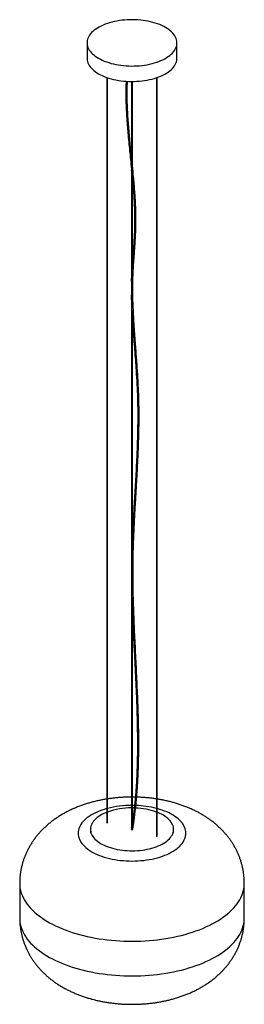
# Paper-space layout '_Trimétrica' of a CAD drawing. Header units: millimetres. Extents: x -250 to 250, y -230 to 1959.
import ezdxf

# ---------------------------------------------------------------- set-up
doc = ezdxf.new("R2010")
doc.units = ezdxf.units.MM

psp = doc.layouts.new('_Trimétrica')

# ---------------------------------------------------------------- linework, layer by layer
at = {"color": 7, "linetype": 'Continuous', "lineweight": 25}
for p, q in [((-100, 1907.2), (-100, 1872.9)), ((100, 1872.9), (100, 1907.2)), ((-56.3, 1830.3), (-56.3, 173.6)), ((-54.3, 173.6), (-54.3, 1829.7)), ((-1, 1821.4), (-1, 1649)), ((1, 1634.3), (1, 1821.4)), ((54.3, 1829.7), (54.3, 143.6)), ((56.3, 143.6), (56.3, 1830.3)), ((-1, 1624.8), (-1, 1378.1)), ((1, 1421.2), (1, 1602.7)), ((-1, 1345.4), (-1, 161.7)), ((1, 809.6), (1, 1294)), ((1, 174.9), (1, 643.8)), ((5.6, 211.7), (1, 211.8)), ((5, 206.1), (1, 206.2)), ((-92.5, 158.6), (-92.5, 150)), ((-1.1, 161.3), (-1.5, 158.8)), ((92.5, 150), (92.5, 158.6)), ((-250, 38.6), (-250, -38.6)), ((250, -38.6), (250, 38.6))]:
    psp.add_line(p, q, dxfattribs=at)
at = {"color": 7, "linetype": 'Continuous', "lineweight": 25, "flags": 128}
for points in [[(-46.7, 1861.6), (-41.3, 1860.3), (-35.9, 1859.1), (-30.3, 1858.1), (-24.6, 1857.3), (-18.8, 1856.6), (-13, 1856.1), (-7.1, 1855.8), (-1.1, 1855.7), (4.8, 1855.8), (10.7, 1856), (16.6, 1856.4), (22.4, 1857), (28.1, 1857.8), (33.8, 1858.7), (39.3, 1859.8), (44.7, 1861.1), (49.9, 1862.6), (54.9, 1864.2), (59.8, 1865.9), (64.4, 1867.8), (68.8, 1869.8), (73, 1872), (76.9, 1874.3), (80.6, 1876.7), (83.9, 1879.2), (87, 1881.8), (89.8, 1884.5), (92.2, 1887.3), (94.4, 1890.1), (96.2, 1893.1), (97.6, 1896), (98.7, 1899), (99.5, 1902), (99.9, 1905.1), (100, 1908.1), (99.7, 1911.2), (99.1, 1914.2), (98.1, 1917.2), (96.8, 1920.2), (95.1, 1923.1), (93.1, 1926), (90.8, 1928.8), (88.1, 1931.5), (85.2, 1934.2), (81.9, 1936.7), (78.4, 1939.2), (74.5, 1941.5), (70.5, 1943.7), (66.1, 1945.8), (61.6, 1947.8), (56.8, 1949.6), (51.8, 1951.2), (46.7, 1952.7), (41.3, 1954.1), (35.9, 1955.3), (30.3, 1956.3), (24.6, 1957.1), (18.8, 1957.8), (13, 1958.3), (7.1, 1958.6), (1.1, 1958.7), (-4.8, 1958.6), (-10.7, 1958.4), (-16.6, 1958), (-22.4, 1957.4), (-28.1, 1956.6), (-33.8, 1955.7), (-39.3, 1954.6), (-44.7, 1953.3), (-49.9, 1951.8), (-54.9, 1950.2), (-59.8, 1948.5), (-64.4, 1946.6), (-68.8, 1944.6), (-73, 1942.4), (-76.9, 1940.1), (-80.6, 1937.7), (-83.9, 1935.2), (-87, 1932.6), (-89.8, 1929.9), (-92.2, 1927.1), (-94.4, 1924.2), (-96.2, 1921.3), (-97.6, 1918.4), (-98.7, 1915.4), (-99.5, 1912.4), (-99.9, 1909.3), (-100, 1906.3), (-99.7, 1903.2), (-99.1, 1900.2), (-98.1, 1897.2), (-96.8, 1894.2), (-95.1, 1891.3), (-93.1, 1888.4), (-90.8, 1885.6), (-88.1, 1882.8), (-85.2, 1880.2), (-81.9, 1877.6), (-78.4, 1875.2), (-74.5, 1872.9), (-70.5, 1870.7), (-66.1, 1868.6), (-61.6, 1866.6), (-56.8, 1864.8), (-51.8, 1863.2), (-46.7, 1861.6)], [(-100, 1872.9), (-100, 1872), (-99.7, 1868.9), (-99.1, 1865.9), (-98.1, 1862.9), (-96.8, 1859.9), (-95.1, 1857), (-93.1, 1854.1), (-90.8, 1851.3), (-88.1, 1848.6), (-85.2, 1845.9), (-81.9, 1843.4), (-78.4, 1840.9), (-74.5, 1838.6), (-70.5, 1836.4), (-66.1, 1834.3), (-61.6, 1832.3), (-56.8, 1830.5), (-51.8, 1828.9), (-46.7, 1827.4)], [(-46.7, 1827.4), (-41.3, 1826), (-35.9, 1824.8), (-30.3, 1823.8), (-24.6, 1823), (-18.8, 1822.3), (-13, 1821.8), (-7.1, 1821.5), (-1.1, 1821.4), (4.8, 1821.5), (10.7, 1821.7), (16.6, 1822.1), (22.4, 1822.7), (28.1, 1823.5), (33.8, 1824.4), (39.3, 1825.5), (44.7, 1826.8), (49.9, 1828.3), (54.9, 1829.9), (59.8, 1831.6), (64.4, 1833.5), (68.8, 1835.6), (73, 1837.7), (76.9, 1840), (80.6, 1842.4), (83.9, 1844.9), (87, 1847.5), (89.8, 1850.2), (92.2, 1853), (94.4, 1855.9), (96.2, 1858.8), (97.6, 1861.7), (98.7, 1864.7), (99.5, 1867.8), (99.9, 1870.8), (100, 1872.9)], [(-56.3, 204.6), (-56.4, 204.6), (-62.1, 202.9), (-67.5, 201.1), (-72.8, 199.1), (-77.9, 197), (-82.7, 194.8), (-87.3, 192.4), (-91.6, 189.9), (-95.7, 187.3), (-99.5, 184.6), (-102.9, 181.8), (-106.1, 178.8), (-109, 175.8), (-111.6, 172.8), (-113.8, 169.6), (-115.7, 166.4), (-117.2, 163.2), (-118.5, 159.9), (-119.3, 156.6), (-119.8, 153.2), (-120, 149.9), (-119.8, 146.5), (-119.3, 143.2), (-118.4, 139.9), (-117.1, 136.6), (-115.6, 133.4), (-113.6, 130.2), (-111.4, 127), (-108.8, 123.9), (-105.9, 120.9), (-102.7, 118), (-99.2, 115.2), (-95.4, 112.5), (-91.3, 109.9), (-87, 107.4), (-82.4, 105.1), (-77.5, 102.8), (-72.4, 100.7), (-67.1, 98.8), (-61.7, 97), (-56, 95.3)], [(-56, 95.3), (-50.2, 93.9), (-44.2, 92.5), (-38.1, 91.4), (-31.9, 90.4), (-25.6, 89.6), (-19.2, 89), (-12.7, 88.5), (-6.3, 88.3), (0.2, 88.2), (6.7, 88.3), (13.2, 88.6), (19.6, 89), (26, 89.7), (32.3, 90.5), (38.5, 91.5), (44.6, 92.6), (50.6, 94), (56.4, 95.5), (62.1, 97.1), (67.5, 98.9), (72.8, 100.9), (77.9, 103), (82.7, 105.2), (87.3, 107.6), (91.6, 110.1), (95.7, 112.7), (99.5, 115.4), (102.9, 118.2), (106.1, 121.2), (109, 124.2), (111.6, 127.2), (113.8, 130.4), (115.7, 133.6), (117.2, 136.8), (118.5, 140.1), (119.3, 143.4), (119.8, 146.8), (120, 150.1), (119.8, 153.5), (119.3, 156.8), (118.4, 160.1), (117.1, 163.4), (115.6, 166.7), (113.6, 169.9), (111.4, 173), (108.8, 176.1), (105.9, 179.1), (102.7, 182), (99.2, 184.8), (95.4, 187.5), (91.3, 190.1), (87, 192.6), (82.4, 195), (77.5, 197.2), (72.4, 199.3), (67.1, 201.2), (61.7, 203), (56.3, 204.6)], [(-56.3, 196.4), (-58.5, 195.5), (-62.8, 193.5), (-66.9, 191.5), (-70.7, 189.3), (-74.2, 187), (-77.5, 184.6), (-80.4, 182.1), (-83.1, 179.5), (-85.4, 176.8), (-87.5, 174.1), (-89.2, 171.3), (-90.5, 168.4), (-91.5, 165.5), (-92.2, 162.6), (-92.5, 159.7), (-92.4, 156.8), (-92, 153.8), (-91.3, 150.9), (-90.2, 148), (-88.8, 145.2), (-87, 142.4), (-84.9, 139.7), (-82.5, 137), (-79.8, 134.5), (-76.7, 132), (-73.4, 129.6), (-69.8, 127.3), (-65.9, 125.2), (-61.8, 123.1), (-57.5, 121.2), (-52.9, 119.5), (-48.1, 117.9), (-43.2, 116.4)], [(-43.2, 116.4), (-38.1, 115.2), (-32.8, 114), (-27.4, 113.1), (-21.9, 112.3), (-16.3, 111.7), (-10.7, 111.3), (-5, 111), (0.7, 110.9), (6.4, 111), (12, 111.3), (17.7, 111.8), (23.2, 112.5), (28.7, 113.3), (34, 114.3), (39.3, 115.4), (44.4, 116.8), (49.3, 118.3), (54, 119.9), (58.5, 121.7), (62.8, 123.6), (66.9, 125.7), (70.7, 127.8), (74.2, 130.1), (77.5, 132.5), (80.4, 135.1), (83.1, 137.7), (85.4, 140.3), (87.5, 143.1), (89.2, 145.9), (90.5, 148.7), (91.5, 151.6), (92.2, 154.5), (92.5, 157.5), (92.4, 160.4), (92, 163.3), (91.3, 166.2), (90.2, 169.1), (88.8, 171.9), (87, 174.7), (84.9, 177.5), (82.5, 180.1), (79.8, 182.7), (76.7, 185.2), (73.4, 187.6), (69.8, 189.8), (65.9, 192), (61.8, 194), (57.5, 195.9), (56.3, 196.4)], [(-55.7, 173.1), (-55.4, 173.1), (-55, 173.1), (-54.6, 173.2), (-54.4, 173.4), (-54.3, 173.6), (-54.3, 173.6)], [(-0.7, 157.9), (-1.1, 158.2), (-1.4, 158.5), (-1.5, 158.8), (-1.5, 158.8)], [(54.8, 143.1), (55.2, 143), (55.6, 143.1), (55.9, 143.2), (56.2, 143.3), (56.3, 143.5), (56.3, 143.6)], [(-250, 38.6), (-249.9, 34.5), (-249.4, 29.6), (-248.6, 24.8), (-247.4, 20), (-245.9, 15.2), (-244, 10.5), (-241.8, 5.8), (-239.2, 1.1), (-236.3, -3.5), (-233, -8), (-229.5, -12.5), (-225.6, -16.9), (-221.4, -21.3), (-216.8, -25.5), (-212, -29.7), (-206.9, -33.7), (-201.5, -37.7), (-195.7, -41.5), (-189.8, -45.3), (-183.5, -48.9), (-177, -52.4), (-170.2, -55.7), (-163.2, -59), (-156, -62.1), (-148.5, -65), (-140.8, -67.8), (-133, -70.5), (-124.9, -73), (-116.7, -75.3)], [(-116.7, -75.3), (-108.3, -77.5), (-99.7, -79.5), (-91, -81.3), (-82.2, -83), (-73.3, -84.5), (-64.2, -85.9), (-55.1, -87), (-45.9, -88), (-36.6, -88.8), (-27.3, -89.4), (-17.9, -89.9), (-8.5, -90.1), (0.9, -90.2), (10.3, -90.1), (19.7, -89.8), (29, -89.3), (38.4, -88.7), (47.6, -87.8), (56.8, -86.8), (65.9, -85.6), (75, -84.3), (83.9, -82.7), (92.7, -81), (101.4, -79.1), (109.9, -77.1), (118.2, -74.9), (126.4, -72.5), (134.5, -70), (142.3, -67.3), (149.9, -64.5), (157.4, -61.5), (164.5, -58.4), (171.5, -55.1), (178.2, -51.7), (184.7, -48.2), (190.9, -44.6), (196.8, -40.8), (202.5, -36.9), (207.9, -33), (212.9, -28.9), (217.7, -24.7), (222.2, -20.4), (226.3, -16.1), (230.2, -11.7), (233.7, -7.2), (236.9, -2.6), (239.7, 2), (242.2, 6.7), (244.4, 11.4), (246.2, 16.1), (247.6, 20.9), (248.8, 25.7), (249.5, 30.6), (249.9, 35.4), (250, 38.6)], [(-250, -38.6), (-249.9, -42.7), (-249.4, -47.5), (-248.6, -52.3), (-247.4, -57.1), (-245.9, -61.9), (-244, -66.7), (-241.8, -71.4), (-239.2, -76), (-236.3, -80.6), (-233, -85.2), (-229.5, -89.7), (-225.6, -94.1), (-221.4, -98.4), (-216.8, -102.6), (-212, -106.8), (-206.9, -110.9), (-201.5, -114.8), (-195.7, -118.7), (-189.8, -122.4), (-183.5, -126), (-177, -129.5), (-170.2, -132.9), (-163.2, -136.1), (-156, -139.2), (-148.5, -142.2), (-140.8, -145), (-133, -147.6), (-124.9, -150.1), (-116.7, -152.4)], [(-116.7, -152.4), (-108.3, -154.6), (-99.7, -156.6), (-91, -158.5), (-82.2, -160.2), (-73.3, -161.7), (-64.2, -163), (-55.1, -164.2), (-45.9, -165.1), (-36.6, -165.9), (-27.3, -166.6), (-17.9, -167), (-8.5, -167.3), (0.9, -167.3), (10.3, -167.2), (19.7, -166.9), (29, -166.5), (38.4, -165.8), (47.6, -165), (56.8, -164), (65.9, -162.8), (75, -161.4), (83.9, -159.9), (92.7, -158.2), (101.4, -156.3), (109.9, -154.2), (118.2, -152), (126.4, -149.6), (134.5, -147.1), (142.3, -144.4), (149.9, -141.6), (157.4, -138.6), (164.5, -135.5), (171.5, -132.3), (178.2, -128.9), (184.7, -125.3), (190.9, -121.7), (196.8, -118), (202.5, -114.1), (207.9, -110.1), (212.9, -106), (217.7, -101.9), (222.2, -97.6), (226.3, -93.2), (230.2, -88.8), (233.7, -84.3), (236.9, -79.8), (239.7, -75.1), (242.2, -70.5), (244.4, -65.8), (246.2, -61), (247.6, -56.2), (248.8, -51.4), (249.5, -46.6), (249.9, -41.7), (250, -38.6)]]:
    psp.add_lwpolyline(points, dxfattribs=at)
at = {"color": 7, "linetype": 'Continuous', "lineweight": 25}
for centre, radius, start, end in [((-1, -3.7), 215.6, 89.9931, 104.3026), ((-2.1, 51.3), 154.9, 89.605, 109.699), ((2.6, 53), 153.1, 70.28, 87.9759), ((1.5, -1.3), 213.1, 75.6563, 88.0798), ((-55.7, 173.7), 0.589, 192.9662, 266.0309), ((54.9, 143.7), 0.589, 192.9662, 266.0309)]:
    psp.add_arc(centre, radius, start, end, dxfattribs=at)
for points, knots in [([(-13.2, 1821.9), (-13.2, 1821.6), (-13.2, 1819.9), (-13.4, 1816.8), (-13.5, 1811.4), (-13.7, 1804.7), (-13.8, 1796.2), (-13.7, 1787.1), (-13.5, 1775.2), (-13, 1761), (-12.1, 1744.5), (-11, 1728), (-9, 1703.9), (-5.9, 1672.1), (-2.8, 1643.2), (-1.3, 1627.5), (-1.1, 1624.9)], [0, 0, 0, 0, 0.004037, 0.026822, 0.048394, 0.087353, 0.131204, 0.179748, 0.228731, 0.313594, 0.397007, 0.48043, 0.56386, 0.762518, 0.961184, 1, 1, 1, 1]), ([(-1, 1654.2), (-1.8, 1661.6), (-3.8, 1680.9), (-6.8, 1712.1), (-8.9, 1740.3), (-10, 1760.9), (-10.5, 1774.2), (-10.8, 1787.9), (-10.8, 1798.4), (-10.7, 1805.6), (-10.6, 1809), (-10.5, 1812.1), (-10.4, 1814.9), (-10.3, 1817.3), (-10.3, 1819.5), (-10.2, 1820.9), (-10.2, 1821.6), (-10.2, 1821.7)], [0, 0, 0, 0, 0.131151, 0.342247, 0.553293, 0.63242, 0.711536, 0.792812, 0.879579, 0.901981, 0.922875, 0.941801, 0.958759, 0.973747, 0.986765, 0.998024, 1, 1, 1, 1]), ([(-1, 1649), (-1, 1648.2), (-0.9, 1644.7), (-0.7, 1640.6), (-0.2, 1636.5), (0.1, 1634.8), (0.5, 1633.9), (0.7, 1633.7), (0.8, 1633.6), (0.8, 1633.6), (0.9, 1633.7), (0.9, 1633.8), (1, 1633.9), (1, 1634.1), (1, 1634.3), (1, 1634.3)], [0, 0, 0, 0, 0.134184, 0.609931, 0.750649, 0.892491, 0.927813, 0.945542, 0.952713, 0.959951, 0.965305, 0.970649, 0.978636, 0.992844, 1, 1, 1, 1]), ([(0.6, 1608.3), (0.6, 1608.5), (0.2, 1610.9), (0, 1614.7), (-0.5, 1619.5), (-0.8, 1622.3), (-1, 1624.1), (-1, 1624.8), (-1, 1625), (-1, 1625.1)], [0, 0, 0, 0, 0.045961, 0.467674, 0.684455, 0.901995, 0.960778, 0.990237, 1, 1, 1, 1]), ([(1.5, 158.3), (2, 161.8), (3.1, 168.4), (4.5, 177.7), (5.6, 186), (6.5, 193.3), (7.2, 199.1), (7.8, 203.8), (8.2, 207.6), (8.6, 211.4), (9, 215.2), (9.8, 223.5), (11, 236.8), (12, 250.6), (12.6, 260.2), (12.9, 265.1), (13.1, 269.6), (13.3, 273.7), (13.5, 277.5), (13.7, 281.5), (13.9, 286.3), (14.1, 291.8), (14.3, 298), (14.5, 304.5), (14.7, 310.8), (14.9, 320.8), (15, 334.2), (15.1, 351.2), (15, 367.8), (14.8, 384.4), (14.4, 401), (14, 417.7), (13, 446.1), (11.3, 486.5), (8.7, 538.8), (6.1, 591.1), (4.2, 635.6), (3, 672.4), (2.4, 701.5), (2.2, 730.5), (2.4, 752.2), (2.7, 766.7), (2.8, 774.2), (3, 781.8), (3.2, 789), (3.5, 795.9), (3.7, 802.3), (4, 808.8), (4.3, 815.8), (4.6, 823.6), (5, 831.8), (5.4, 840.1), (6, 851.8), (6.8, 866.8), (7.9, 884.9), (8.9, 902.8), (10, 920.7), (10.9, 937), (11.7, 951.8), (12.4, 965.5), (13, 976.7), (13.4, 985.1), (13.6, 990.2), (13.8, 994.7), (14, 998.7), (14.1, 1002.7), (14.3, 1007.3), (14.5, 1012.8), (14.7, 1019), (14.9, 1025.4), (15.1, 1031.8), (15.3, 1037.9), (15.4, 1044), (15.7, 1058.7), (15.8, 1081), (15.5, 1111.2), (14.3, 1142.3), (12.4, 1175.3), (9.9, 1210.4), (7.6, 1240.8), (5.7, 1266.4), (4.3, 1287.4), (3.2, 1308.4), (2.3, 1329.3), (1.9, 1345.4), (1.8, 1356.8), (1.8, 1363.7), (1.9, 1370.7), (2, 1377), (2.1, 1382.3), (2.2, 1386.6), (2.3, 1390.4), (2.5, 1394.4), (2.7, 1399.2), (3, 1404.9), (3.4, 1411.2), (3.8, 1417.6), (4.2, 1424), (4.7, 1430.5), (5.2, 1437.5), (5.7, 1444.9), (6.3, 1452.6), (6.8, 1460.5), (7.3, 1467.7), (7.7, 1473.9), (7.9, 1478.8), (8.1, 1483.3), (8.3, 1487.8), (8.5, 1493.4), (8.7, 1500.4), (8.8, 1508.4), (8.8, 1516.4), (8.7, 1524.2), (8.6, 1531.7), (8.3, 1539.2), (7.7, 1554.5), (6.3, 1577.8), (3.7, 1607.1), (1.8, 1626), (1, 1634.4)], [0, 0, 0, 0, 0.007417, 0.0140598, 0.0199321, 0.0250368, 0.0293764, 0.0322504, 0.0348489, 0.0374688, 0.0401131, 0.0427821, 0.0550011, 0.0677595, 0.0714288, 0.0748168, 0.0779046, 0.0806925, 0.0831877, 0.0858488, 0.0889518, 0.0928752, 0.0972788, 0.1016955, 0.1060177, 0.1102454, 0.1220634, 0.1334163, 0.144598, 0.1557798, 0.1669617, 0.1781437, 0.1893258, 0.22427, 0.2592143, 0.2941582, 0.3291009, 0.3486681, 0.3682347, 0.3878004, 0.4073853, 0.4124092, 0.4175224, 0.4227247, 0.4277825, 0.4324531, 0.4367366, 0.440861, 0.4458268, 0.4512603, 0.456894, 0.4625894, 0.4683412, 0.4811235, 0.4934617, 0.5057623, 0.5180629, 0.5303634, 0.5393836, 0.5486695, 0.5585922, 0.5625174, 0.5660217, 0.569087, 0.5717134, 0.5742546, 0.5772305, 0.5811016, 0.5855033, 0.5899611, 0.5942938, 0.5985016, 0.6025844, 0.6065743, 0.6284899, 0.648057, 0.667626, 0.6909236, 0.7142224, 0.7375215, 0.7515003, 0.7654783, 0.7794551, 0.7934303, 0.8074666, 0.8119785, 0.8166364, 0.8214405, 0.8261837, 0.8294789, 0.832373, 0.8348659, 0.8372845, 0.8406813, 0.8446462, 0.849129, 0.853618, 0.8579805, 0.862216, 0.8672805, 0.8723794, 0.8776734, 0.883162, 0.8887388, 0.8926395, 0.8960046, 0.8988385, 0.9017629, 0.9052238, 0.9104165, 0.9160372, 0.9214645, 0.9266952, 0.9317373, 0.9367284, 0.9417195, 0.9625182, 0.9833208, 1, 1, 1, 1]), ([(0.5, 1608.1), (1, 1603.1), (2, 1592.7), (3.2, 1576.7), (4.3, 1560.3), (5.2, 1543.8), (5.6, 1530.6), (5.8, 1520.6), (5.8, 1514), (5.8, 1507.6), (5.7, 1501.7), (5.6, 1496.2), (5.5, 1490.9), (5.2, 1485.4), (4.9, 1477.1), (4.2, 1466.3), (3.3, 1453), (2.3, 1439.7), (1.5, 1428.9), (1, 1420.9), (0.7, 1417.3), (0.6, 1415.6)], [0, 0, 0, 0, 0.0754931, 0.1594883, 0.2434728, 0.3274443, 0.4129333, 0.4474407, 0.4823978, 0.5157253, 0.5464809, 0.5746674, 0.6011109, 0.6299606, 0.6617972, 0.7315703, 0.8019504, 0.8723649, 0.9427909, 0.9741958, 1, 1, 1, 1]), ([(-1, 1376.8), (-1, 1377.6), (-1, 1381.5), (-0.7, 1387.5), (-0.4, 1396.1), (-0.1, 1403), (0.3, 1410.1), (0.5, 1413.7), (0.7, 1415.7), (0.7, 1415.8)], [0, 0, 0, 0, 0.065209, 0.325797, 0.458978, 0.725349, 0.858707, 0.991988, 1, 1, 1, 1]), ([(-1, 1376.8), (-1.1, 1374.9), (-1.2, 1369.7), (-1.2, 1361.2), (-1.1, 1352.9), (-1.1, 1347.8), (-1, 1346.1)], [0, 0, 0, 0, 0.18438, 0.50984, 0.830274, 1, 1, 1, 1]), ([(0.6, 1301.7), (0.6, 1301.9), (0.3, 1305.1), (0, 1313.3), (-0.5, 1326.1), (-0.8, 1336.8), (-1, 1343.6), (-1, 1345.4), (-1, 1346.2)], [0, 0, 0, 0, 0.012561, 0.229272, 0.551025, 0.881907, 0.947803, 1, 1, 1, 1]), ([(0.6, 1301.5), (0.7, 1300), (1.1, 1290), (2.8, 1264.5), (5.7, 1225), (8.8, 1183.9), (11, 1148), (12.3, 1117.4), (12.7, 1093.7), (12.7, 1076.8), (12.7, 1066.6), (12.6, 1056.4), (12.4, 1046), (12.2, 1035.5), (11.9, 1025.1), (11.5, 1010.8), (10.7, 991.9), (9.6, 968.1), (8.3, 943.7), (6.9, 919.2), (5.4, 895.1), (4.3, 875.1), (3.4, 858.9), (2.7, 846.4), (2.2, 836.2), (1.8, 828.5), (1.6, 823.8), (1.4, 819.7), (1.3, 816), (1.1, 812.4), (1, 808.4), (0.8, 804.3), (0.7, 801.3), (0.6, 800.1)], [0, 0, 0, 0, 0.00867, 0.059363, 0.149891, 0.240415, 0.300756, 0.361084, 0.42141, 0.441726, 0.462041, 0.482374, 0.503082, 0.524306, 0.545659, 0.565717, 0.610827, 0.65942, 0.710207, 0.759114, 0.807988, 0.856862, 0.88096, 0.90602, 0.932627, 0.943118, 0.95258, 0.960979, 0.968316, 0.974889, 0.982293, 0.992581, 1, 1, 1, 1]), ([(0.7, 653), (0.7, 653), (0.6, 655.1), (0.3, 665.7), (-0.2, 684.3), (-0.5, 704.8), (-0.7, 722.6), (-0.7, 738.8), (-0.5, 757.3), (-0.1, 776.5), (0.2, 790.8), (0.6, 798.9), (0.7, 800.5)], [0, 0, 0, 0, 0.000413, 0.043848, 0.217561, 0.378204, 0.458525, 0.578089, 0.707902, 0.837715, 0.967545, 1, 1, 1, 1]), ([(0.6, 655.3), (0.9, 647.6), (1.5, 626), (3.1, 590.4), (5.2, 548.6), (7.3, 506.8), (9.3, 465), (10.9, 423.2), (11.9, 381.7), (12.1, 350.9), (12, 330.6), (11.8, 320.7), (11.7, 311.8), (11.5, 304.4), (11.3, 298.8), (11.2, 293.9), (11, 289.3), (10.8, 284.4), (10.6, 278.5), (10.2, 271.8), (9.9, 264.7), (9.4, 257.5), (8.9, 249.2), (8.2, 239.7), (7.5, 231.6), (7, 226.1), (6.7, 223.1), (6.5, 220.1), (6.2, 217), (5.8, 213.1), (5.2, 208.2), (4.6, 202.1), (3.7, 195.1), (2.7, 187.3), (1.7, 179.7), (1, 174.8), (0.7, 172.8)], [0, 0, 0, 0, 0.047516, 0.132999, 0.218482, 0.303965, 0.389446, 0.474924, 0.560398, 0.645867, 0.665649, 0.686305, 0.707957, 0.720976, 0.732723, 0.742932, 0.751603, 0.761688, 0.773928, 0.788347, 0.803896, 0.818973, 0.833561, 0.856961, 0.878862, 0.885429, 0.891844, 0.898107, 0.904449, 0.911857, 0.923016, 0.936096, 0.9511, 0.968034, 0.986902, 1, 1, 1, 1]), ([(-56.3, 225.9), (-57.1, 225.8), (-60.9, 225.2), (-67.5, 224), (-76.3, 222.2), (-84.9, 220.1), (-93.6, 217.8), (-102.1, 215.2), (-110.6, 212.4), (-119, 209.3), (-127.3, 205.9), (-135.5, 202.3), (-143.4, 198.4), (-151.2, 194.2), (-158.8, 189.8), (-166.2, 185.2), (-173.2, 180.3), (-180, 175.3), (-186.5, 170), (-192.7, 164.5), (-198.6, 158.9), (-204.2, 153.1), (-209.4, 147.1), (-214.3, 141), (-219, 134.8), (-223.3, 128.4), (-227.2, 121.9), (-230.9, 115.3), (-234.3, 108.6), (-237.3, 101.8), (-240, 94.9), (-242.4, 87.9), (-244.4, 80.9), (-246.2, 73.8), (-247.6, 66.7), (-248.7, 59.5), (-249.5, 52.3), (-249.9, 45.4), (-250, 40.8), (-250, 38.6)], [0, 0, 0, 0, 0.008235, 0.037329, 0.066593, 0.096041, 0.125684, 0.155522, 0.185548, 0.215741, 0.246068, 0.276478, 0.306886, 0.337213, 0.36738, 0.397311, 0.426942, 0.456224, 0.485125, 0.513629, 0.541735, 0.569453, 0.5968, 0.623797, 0.65047, 0.676842, 0.702939, 0.728785, 0.754401, 0.779809, 0.805028, 0.830076, 0.854971, 0.879729, 0.904364, 0.928891, 0.953323, 0.977674, 1, 1, 1, 1]), ([(-1, 230.3), (-2.6, 230.3), (-7.2, 230.3), (-14.7, 230.1), (-23.6, 229.6), (-32.4, 229), (-41.2, 228), (-48.5, 227.1), (-52.9, 226.5), (-54.3, 226.2)], [0, 0, 0, 0, 0.090642, 0.255518, 0.420598, 0.586021, 0.751927, 0.918455, 1, 1, 1, 1]), ([(7.4, 230.3), (5.9, 230.3), (3.8, 230.4), (1.7, 230.4), (1, 230.4)], [0, 0, 0, 0, 0.689656, 1, 1, 1, 1]), ([(54.3, 226.2), (51.9, 226.6), (46.6, 227.4), (38.3, 228.4), (29.5, 229.2), (20.7, 229.8), (14.3, 230.1), (10.9, 230.2), (10.4, 230.2)], [0, 0, 0, 0, 0.1648475, 0.3661754, 0.566864, 0.7670472, 0.9668729, 1, 1, 1, 1]), ([(250, 38.6), (250, 40.3), (250, 44.3), (249.6, 50.8), (248.9, 57.9), (247.9, 64.9), (246.6, 71.9), (245, 78.8), (243.1, 85.7), (240.9, 92.5), (238.4, 99.1), (235.6, 105.7), (232.5, 112.1), (229.2, 118.5), (225.6, 124.7), (221.7, 130.8), (217.5, 136.7), (213.1, 142.6), (208.4, 148.3), (203.5, 153.8), (198.3, 159.2), (192.8, 164.4), (187.1, 169.5), (181.1, 174.4), (174.8, 179.2), (168.3, 183.8), (161.5, 188.2), (154.4, 192.4), (147.1, 196.5), (139.6, 200.3), (131.8, 203.9), (123.8, 207.3), (115.7, 210.5), (107.5, 213.5), (99.1, 216.1), (90.6, 218.6), (82, 220.8), (73.3, 222.8), (64.8, 224.5), (59.1, 225.5), (56.3, 225.9)], [0, 0, 0, 0, 0.017202, 0.041399, 0.065559, 0.089694, 0.113818, 0.137943, 0.162086, 0.186261, 0.210484, 0.234772, 0.259143, 0.283617, 0.308214, 0.332957, 0.357869, 0.382976, 0.408303, 0.433878, 0.45973, 0.485886, 0.51237, 0.539207, 0.566413, 0.593999, 0.621963, 0.650293, 0.678963, 0.707931, 0.737143, 0.766537, 0.796046, 0.825597, 0.855123, 0.884581, 0.913939, 0.943178, 0.97229, 1, 1, 1, 1]), ([(-1, 161.7), (-1, 161.7), (-1, 161.7), (-1, 161.8), (-0.9, 162.4), (-0.4, 164.5), (0, 167.9), (0.4, 170.8), (0.7, 172.5), (0.7, 172.7), (0.8, 172.8)], [0, 0, 0, 0, 0.014002, 0.036309, 0.081691, 0.255793, 0.599655, 0.946319, 0.989256, 1, 1, 1, 1]), ([(-0.7, 157.9), (-0.5, 157.9), (-0.2, 157.8), (0.3, 157.8), (0.8, 157.9), (1.2, 158.1), (1.4, 158.3), (1.5, 158.4), (1.5, 158.5)], [0, 0, 0, 0, 0.174488, 0.349007, 0.522582, 0.694238, 0.864141, 1, 1, 1, 1]), ([(-250, -38.6), (-250, -38.8), (-250, -41.3), (-249.8, -46.3), (-249.4, -53.4), (-248.6, -60.5), (-247.4, -67.5), (-246, -74.5), (-244.3, -81.4), (-242.3, -88.2), (-240, -94.9), (-237.4, -101.6), (-234.5, -108.1), (-231.3, -114.5), (-227.9, -120.8), (-224.2, -127), (-220.2, -133), (-215.9, -138.9), (-211.4, -144.7), (-206.7, -150.3), (-201.6, -155.8), (-196.3, -161.1), (-190.7, -166.3), (-184.9, -171.3), (-178.8, -176.2), (-172.4, -180.9), (-165.8, -185.4), (-158.9, -189.8), (-151.7, -194), (-144.3, -197.9), (-136.7, -201.7), (-128.9, -205.2), (-120.9, -208.5), (-112.7, -211.6), (-104.4, -214.5), (-96.8, -216.8), (-92, -218.1), (-90.1, -218.7)], [0, 0, 0, 0, 0.002209, 0.029548, 0.056838, 0.08409, 0.111319, 0.138542, 0.165772, 0.193029, 0.220328, 0.247688, 0.275129, 0.302672, 0.330339, 0.358155, 0.386144, 0.414335, 0.442756, 0.471437, 0.50041, 0.529707, 0.559357, 0.589389, 0.619826, 0.650686, 0.681975, 0.713687, 0.745804, 0.778288, 0.811087, 0.844137, 0.877365, 0.910695, 0.944039, 0.977335, 1, 1, 1, 1]), ([(-90.1, -218.7), (-88.5, -219.1), (-84, -220.3), (-76.6, -222.1), (-67.9, -223.9), (-59.1, -225.5), (-50.4, -226.9), (-41.6, -228), (-32.8, -228.9), (-24, -229.6), (-15.1, -230.1), (-6.3, -230.4), (2.6, -230.4), (11.5, -230.2), (20.3, -229.8), (29.1, -229.2), (38, -228.4), (46.8, -227.4), (55.6, -226.1), (64.3, -224.6), (73, -222.9), (81.7, -220.9), (90.4, -218.7), (99, -216.2), (107.5, -213.4), (115.9, -210.4), (124.2, -207.2), (132.5, -203.7), (140.5, -199.9), (148.4, -195.8), (156.1, -191.5), (163.5, -186.9), (170.7, -182.1), (177.6, -177.2), (184.2, -172), (190.5, -166.6), (196.5, -161), (202.1, -155.3), (207.5, -149.4), (212.6, -143.3), (217.3, -137.1), (221.7, -130.8), (225.8, -124.3), (229.6, -117.8), (233.1, -111.1), (236.2, -104.3), (239, -97.4), (241.5, -90.5), (243.7, -83.5), (245.6, -76.4), (247.1, -69.3), (248.3, -62.2), (249.2, -55), (249.8, -47.8), (250, -42.3), (250, -39.3), (250, -38.6)], [0, 0, 0, 0, 0.011467, 0.031284, 0.050992, 0.070614, 0.090152, 0.109614, 0.12901, 0.148352, 0.167654, 0.186931, 0.206199, 0.225474, 0.244767, 0.264094, 0.283472, 0.302916, 0.322443, 0.342067, 0.361802, 0.381658, 0.401643, 0.421761, 0.442008, 0.462375, 0.482842, 0.503379, 0.523937, 0.54446, 0.564895, 0.585189, 0.605294, 0.625175, 0.644805, 0.664169, 0.683264, 0.702094, 0.720667, 0.738999, 0.757105, 0.775003, 0.792707, 0.810236, 0.827605, 0.844827, 0.861918, 0.878888, 0.895751, 0.912517, 0.929196, 0.945798, 0.962334, 0.978811, 0.995239, 1, 1, 1, 1])]:
    psp.add_open_spline(points, degree=3, knots=knots, dxfattribs=at)

doc.saveas('drawing.dxf')
